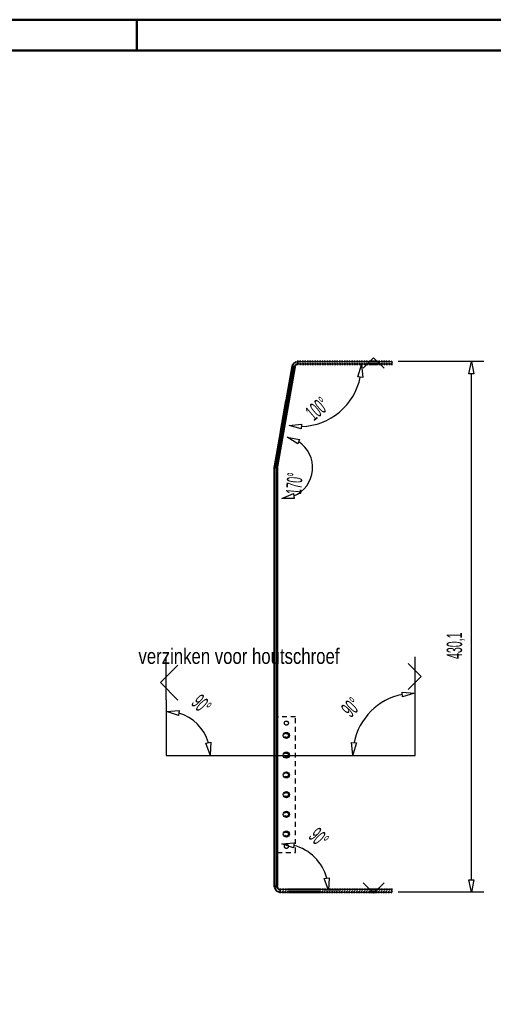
# Model space of a CAD drawing. Extents: x -2319 to -279, y 115 to 1540.
# Tile 4 of 5: x -1299 to -915, y 742 to 1540. Entities that reach past the tile are written whole.
import ezdxf
from ezdxf.enums import TextEntityAlignment as Align

# ---------------------------------------------------------------- set-up
doc = ezdxf.new("R2010")
doc.units = 0
doc.header["$MEASUREMENT"] = 0
doc.linetypes.add('DOT', pattern=[2, 0.5, -1.5])
doc.linetypes.add('HIDDEN', pattern=[7, 4, -3])
doc.layers.get('0').update_dxf_attribs({"linetype": 'CONTINUOUS'})
for name, color, linetype in [('DIM49', 4, 'CONTINUOUS'), ('LE_GREEN', 3, 'CONTINUOUS'), ('LE_HIDDEN', 7, 'CONTINUOUS'), ('TXT_ALL', 7, 'CONTINUOUS'), ('TXT_DIM49', 2, 'CONTINUOUS')]:
    doc.layers.add(name, color=color, linetype=linetype)
doc.layers.add('LE_ALL', color=7, linetype='CONTINUOUS', lineweight=50)

# ---------------------------------------------------------------- blocks, each defined once
blk = doc.blocks.new('_D1', base_point=(-1071.91, 1260.08))
at = {"layer": 'DIM49', "color": 1}
for p, q in [((-1024.89, 1250.33), (-1021.91, 1260.08)), ((-1021.91, 1260.08), (-1020.91, 1249.93)), ((-1020.91, 1249.93), (-1024.89, 1250.33)), ((-1080.59, 1210.84), (-1070.47, 1212.09)), ((-1070.77, 1208.1), (-1080.59, 1210.84)), ((-1070.47, 1212.09), (-1070.77, 1208.1))]:
    blk.add_line(p, q, dxfattribs=at)
blk.add_arc((-1071.91, 1260.08), 50, -88.52223, -11.47777, dxfattribs=at)
at = {"layer": 'TXT_DIM49', "width": 0.508}
blk.add_text('100°', height=12.5, rotation=39.99427, dxfattribs=at).set_placement((-1053.81, 1219.79), align=Align.CENTER)
blk = doc.blocks.new('_D2', base_point=(-1086.59, 1176.82))
at = {"layer": 'DIM49', "color": 1}
for p, q in [((-1082.25, 1201.44), (-1072.2, 1199.67)), ((-1073.66, 1195.94), (-1082.25, 1201.44)), ((-1072.2, 1199.67), (-1073.66, 1195.94)), ((-1086.59, 1151.82), (-1077.17, 1155.74)), ((-1076.39, 1151.82), (-1086.59, 1151.82)), ((-1077.17, 1155.74), (-1076.39, 1151.82))]:
    blk.add_line(p, q, dxfattribs=at)
blk.add_arc((-1086.59, 1176.82), 25.04, -66.94439, 56.94439, dxfattribs=at)
at = {"layer": 'TXT_DIM49', "width": 0.508}
blk.add_text('170°', height=12.5, rotation=84.99427, dxfattribs=at).set_placement((-1070.2, 1163.31), align=Align.CENTER)
blk = doc.blocks.new('_D3', base_point=(-978.95, 943.8))
at = {"layer": 'DIM49', "color": 1}
for p, q in [((-988.7, 990.82), (-989.09, 994.8)), ((-989.09, 994.8), (-978.95, 993.8)), ((-978.95, 993.8), (-988.7, 990.82)), ((-1028.95, 943.8), (-1029.94, 953.95)), ((-1029.94, 953.95), (-1025.96, 953.56)), ((-1025.96, 953.56), (-1028.95, 943.8))]:
    blk.add_line(p, q, dxfattribs=at)
blk.add_arc((-978.95, 943.8), 50, 101.47777, 168.52223, dxfattribs=at)
at = {"layer": 'TXT_DIM49', "width": 0.518}
blk.add_text('90°', height=12.5, rotation=44.99427, dxfattribs=at).set_placement((-1025.99, 978.07), align=Align.CENTER)
blk = doc.blocks.new('_D4', base_point=(-1179.95, 943.8))
at = {"layer": 'DIM49', "color": 1}
for p, q in [((-1179.95, 979.12), (-1169.76, 979.7)), ((-1170.32, 975.73), (-1179.95, 979.12)), ((-1169.76, 979.7), (-1170.32, 975.73)), ((-1148.01, 953.42), (-1144.05, 953.99)), ((-1144.63, 943.8), (-1148.01, 953.42)), ((-1144.05, 953.99), (-1144.63, 943.8))]:
    blk.add_line(p, q, dxfattribs=at)
blk.add_arc((-1179.95, 943.8), 35.33, 16.27644, 73.72356, dxfattribs=at)
at = {"layer": 'TXT_DIM49', "width": 0.518}
blk.add_text('90°', height=12.5, rotation=314.99427, dxfattribs=at).set_placement((-1156.06, 980.47), align=Align.CENTER)
blk = doc.blocks.new('_D5', base_point=(-1086.59, 833.99))
at = {"layer": 'DIM49', "color": 1}
for p, q in [((-1086.59, 871.77), (-1076.41, 872.44)), ((-1076.94, 868.48), (-1086.59, 871.77)), ((-1076.41, 872.44), (-1076.94, 868.48)), ((-1052.1, 843.64), (-1048.14, 844.17)), ((-1048.81, 833.99), (-1052.1, 843.64)), ((-1048.14, 844.17), (-1048.81, 833.99)), ((-1038.81, 833.99), (-1052.09, 833.99))]:
    blk.add_line(p, q, dxfattribs=at)
blk.add_arc((-1086.59, 833.99), 37.79, 15.20905, 74.79095, dxfattribs=at)
at = {"layer": 'TXT_DIM49', "width": 0.518}
blk.add_text('90°', height=12.5, rotation=314.99427, dxfattribs=at).set_placement((-1060.96, 872.4), align=Align.CENTER)
blk = doc.blocks.new('_D17', base_point=(-997.33, 832.59))
at = {"layer": 'DIM49', "color": 1}
for p, q in [((-922.87, 1262.68), (-992.33, 1262.68)), ((-934.87, 1252.68), (-932.87, 1262.68)), ((-932.87, 1262.68), (-930.87, 1252.68)), ((-930.87, 1252.68), (-934.87, 1252.68)), ((-932.87, 842.59), (-932.87, 1252.68)), ((-932.87, 832.59), (-934.87, 842.59)), ((-934.87, 842.59), (-930.87, 842.59)), ((-930.87, 842.59), (-932.87, 832.59)), ((-922.87, 832.59), (-992.33, 832.59))]:
    blk.add_line(p, q, dxfattribs=at)
at = {"layer": 'TXT_DIM49', "width": 0.512}
blk.add_text('430,1', height=12.5, rotation=90, dxfattribs=at).set_placement((-940.37, 1032.31), align=Align.CENTER)

msp = doc.modelspace()

# ---------------------------------------------------------------- linework, layer by layer
for p, q in [((-1012.13, 1265.79), (-1020.62, 1257.3)), ((-1012.13, 1265.79), (-1003.65, 1257.3)), ((-1180.4, 988.37), (-1180.4, 1023.37))]:
    msp.add_line(p, q)
for points in [[(-1077.98, 1258.96, -0.087489), (-1077.45, 1260.43, -0.087489), (-1076.44, 1261.63, -0.087489), (-1075.09, 1262.41, -0.087489), (-1073.55, 1262.68), (-1073.55, 1260.68, 0.087489), (-1074.41, 1260.53, 0.087489), (-1075.16, 1260.1, 0.087489), (-1075.72, 1259.43, 0.087489), (-1076.01, 1258.62), (-1077.98, 1258.96)], [(-1092.33, 1177.2, -0.010909), (-1092.33, 1177.4, -0.010909), (-1092.31, 1177.59, -0.010909), (-1092.29, 1177.79, -0.010909), (-1092.26, 1177.98)], [(-1090.29, 1177.63, 0.010909), (-1090.31, 1177.53, 0.010909), (-1090.32, 1177.42, 0.010909), (-1090.33, 1177.31, 0.010909), (-1090.33, 1177.2), (-1092.33, 1177.2)], [(-1092.33, 837.09, 0.098491), (-1091.99, 835.37, 0.098491), (-1091.01, 833.91, 0.098491), (-1089.55, 832.94, 0.098491), (-1087.83, 832.59)], [(-1087.83, 834.59, -0.098491), (-1088.79, 834.78, -0.098491), (-1089.6, 835.33, -0.098491), (-1090.14, 836.14, -0.098491), (-1090.33, 837.09), (-1092.33, 837.09)]]:
    msp.add_lwpolyline(points, format="xyb")
for points in [[(-1073.55, 1262.68), (-997.33, 1262.68), (-997.33, 1260.68), (-1073.55, 1260.68)], [(-1180.4, 988.37), (-1180.4, 943.37), (-978.4, 943.37), (-978.4, 1023.37)], [(-1170.75, 1016.57), (-1184.89, 1002.43), (-1170.75, 988.28)], [(-984.23, 1018.03), (-973.62, 1007.43), (-984.23, 996.82)], [(-1020.55, 840.18), (-1012.07, 831.7), (-1003.58, 840.18)], [(-1087.83, 832.59), (-997.33, 832.59), (-997.33, 834.59), (-1087.83, 834.59), (-1087.83, 832.59)]]:
    msp.add_lwpolyline(points)
at = {"layer": 'LE_ALL', "color": 1}
msp.add_line((-1204.02, 1514.97), (-1204.02, 1539.97), dxfattribs=at)
at = {"layer": 'LE_ALL', "color": 1, "linetype": 'DOT'}
for p, q in [((-1073.55, 1260.68), (-1073.55, 1262.68)), ((-1014.83, 1262.68), (-1014.83, 1260.68)), ((-1009.83, 1260.68), (-1009.83, 1262.68)), ((-1009.83, 1260.68), (-1009.83, 1262.68)), ((-1009.83, 1260.68), (-1009.83, 1262.68)), ((-1009.83, 1260.68), (-1009.83, 1262.68)), ((-1009.83, 1260.68), (-1009.83, 1262.68)), ((-1092.26, 1177.98), (-1077.98, 1258.96)), ((-1009.83, 1260.68), (-1014.83, 1260.68)), ((-1009.83, 1260.68), (-1014.83, 1260.68)), ((-1009.83, 1260.68), (-1014.83, 1260.68)), ((-1009.83, 1260.68), (-1014.83, 1260.68)), ((-1082.95, 1230.78), (-1080.98, 1230.44)), ((-1082.95, 1230.78), (-1080.98, 1230.44)), ((-1082.95, 1230.78), (-1080.98, 1230.44)), ((-1082.95, 1230.78), (-1080.98, 1230.44)), ((-1082.95, 1230.78), (-1080.98, 1230.44)), ((-1082.95, 1230.78), (-1080.98, 1230.44)), ((-1082.95, 1230.78), (-1080.98, 1230.44)), ((-1082.95, 1230.78), (-1080.98, 1230.44)), ((-1082.95, 1230.78), (-1080.98, 1230.44)), ((-1082.95, 1230.78), (-1080.98, 1230.44)), ((-1082.95, 1230.78), (-1080.98, 1230.44)), ((-1082.95, 1230.78), (-1080.98, 1230.44)), ((-1082.95, 1230.78), (-1080.98, 1230.44)), ((-1082.95, 1230.78), (-1080.98, 1230.44)), ((-1082.95, 1230.78), (-1080.98, 1230.44)), ((-1082.95, 1230.78), (-1080.98, 1230.44)), ((-1082.95, 1230.78), (-1080.98, 1230.44)), ((-1082.95, 1230.78), (-1080.98, 1230.44)), ((-1082.95, 1230.78), (-1080.98, 1230.44)), ((-1082.95, 1230.78), (-1080.98, 1230.44)), ((-1082.95, 1230.78), (-1080.98, 1230.44)), ((-1082.95, 1230.78), (-1080.98, 1230.44)), ((-1082.95, 1230.78), (-1080.98, 1230.44)), ((-1082.95, 1230.78), (-1080.98, 1230.44)), ((-1082.95, 1230.78), (-1080.98, 1230.44)), ((-1082.95, 1230.78), (-1080.98, 1230.44)), ((-1082.95, 1230.78), (-1080.98, 1230.44)), ((-1082.95, 1230.78), (-1080.98, 1230.44)), ((-1082.95, 1230.78), (-1080.98, 1230.44)), ((-1082.95, 1230.78), (-1080.98, 1230.44)), ((-1082.95, 1230.78), (-1080.98, 1230.44)), ((-1082.95, 1230.78), (-1080.98, 1230.44)), ((-1082.95, 1230.78), (-1080.98, 1230.44)), ((-1082.95, 1230.78), (-1080.98, 1230.44)), ((-1082.95, 1230.78), (-1080.98, 1230.44)), ((-1082.95, 1230.78), (-1080.98, 1230.44)), ((-1082.95, 1230.78), (-1080.98, 1230.44)), ((-1082.95, 1230.78), (-1080.98, 1230.44)), ((-1082.95, 1230.78), (-1080.98, 1230.44)), ((-1082.95, 1230.78), (-1080.98, 1230.44)), ((-1082.95, 1230.78), (-1080.98, 1230.44)), ((-1082.95, 1230.78), (-1080.98, 1230.44)), ((-1082.95, 1230.78), (-1080.98, 1230.44)), ((-1082.95, 1230.78), (-1080.98, 1230.44)), ((-1082.95, 1230.78), (-1080.98, 1230.44)), ((-1082.95, 1230.78), (-1080.98, 1230.44)), ((-1082.95, 1230.78), (-1080.98, 1230.44)), ((-1082.95, 1230.78), (-1080.98, 1230.44)), ((-1082.95, 1230.78), (-1080.98, 1230.44)), ((-1082.95, 1230.78), (-1080.98, 1230.44)), ((-1082.95, 1230.78), (-1080.98, 1230.44)), ((-1082.95, 1230.78), (-1080.98, 1230.44)), ((-1082.95, 1230.78), (-1080.98, 1230.44)), ((-1082.95, 1230.78), (-1080.98, 1230.44)), ((-1082.95, 1230.78), (-1080.98, 1230.44)), ((-1082.95, 1230.78), (-1080.98, 1230.44)), ((-1082.95, 1230.78), (-1080.98, 1230.44)), ((-1082.95, 1230.78), (-1080.98, 1230.44)), ((-1082.95, 1230.78), (-1080.98, 1230.44)), ((-1082.95, 1230.78), (-1080.98, 1230.44)), ((-1082.95, 1230.78), (-1080.98, 1230.44)), ((-1082.95, 1230.78), (-1080.98, 1230.44)), ((-1082.95, 1230.78), (-1080.98, 1230.44)), ((-1082.95, 1230.78), (-1080.98, 1230.44)), ((-1082.95, 1230.78), (-1080.98, 1230.44)), ((-1082.95, 1230.78), (-1080.98, 1230.44)), ((-1082.95, 1230.78), (-1080.98, 1230.44)), ((-1082.95, 1230.78), (-1080.98, 1230.44)), ((-1082.95, 1230.78), (-1080.98, 1230.44)), ((-1082.95, 1230.78), (-1080.98, 1230.44)), ((-1082.95, 1230.78), (-1080.98, 1230.44)), ((-1082.95, 1230.78), (-1080.98, 1230.44)), ((-1082.95, 1230.78), (-1080.98, 1230.44)), ((-1082.95, 1230.78), (-1080.98, 1230.44)), ((-1082.95, 1230.78), (-1080.98, 1230.44)), ((-1082.95, 1230.78), (-1080.98, 1230.44)), ((-1082.95, 1230.78), (-1080.98, 1230.44)), ((-1082.95, 1230.78), (-1080.98, 1230.44)), ((-1082.95, 1230.78), (-1080.98, 1230.44)), ((-1082.95, 1230.78), (-1080.98, 1230.44)), ((-1082.95, 1230.78), (-1080.98, 1230.44)), ((-1082.95, 1230.78), (-1080.98, 1230.44)), ((-1082.95, 1230.78), (-1080.98, 1230.44)), ((-1082.95, 1230.78), (-1080.98, 1230.44)), ((-1082.95, 1230.78), (-1080.98, 1230.44)), ((-1082.95, 1230.78), (-1080.98, 1230.44)), ((-1082.95, 1230.78), (-1080.98, 1230.44)), ((-1082.95, 1230.78), (-1080.98, 1230.44)), ((-1082.95, 1230.78), (-1080.98, 1230.44)), ((-1082.95, 1230.78), (-1080.98, 1230.44)), ((-1082.95, 1230.78), (-1080.98, 1230.44)), ((-1082.95, 1230.78), (-1080.98, 1230.44)), ((-1082.95, 1230.78), (-1080.98, 1230.44)), ((-1087.29, 1206.16), (-1085.32, 1205.82)), ((-1087.29, 1206.16), (-1085.32, 1205.82)), ((-1087.29, 1206.16), (-1085.32, 1205.82)), ((-1087.29, 1206.16), (-1085.32, 1205.82)), ((-1087.29, 1206.16), (-1085.32, 1205.82)), ((-1087.29, 1206.16), (-1085.32, 1205.82)), ((-1087.29, 1206.16), (-1085.32, 1205.82)), ((-1087.29, 1206.16), (-1085.32, 1205.82)), ((-1087.29, 1206.16), (-1085.32, 1205.82)), ((-1087.29, 1206.16), (-1085.32, 1205.82)), ((-1087.29, 1206.16), (-1085.32, 1205.82)), ((-1087.29, 1206.16), (-1085.32, 1205.82)), ((-1087.29, 1206.16), (-1085.32, 1205.82)), ((-1087.29, 1206.16), (-1085.32, 1205.82)), ((-1087.29, 1206.16), (-1085.32, 1205.82)), ((-1087.29, 1206.16), (-1085.32, 1205.82)), ((-1087.29, 1206.16), (-1085.32, 1205.82)), ((-1087.29, 1206.16), (-1085.32, 1205.82)), ((-1087.29, 1206.16), (-1085.32, 1205.82)), ((-1087.29, 1206.16), (-1085.32, 1205.82)), ((-1087.29, 1206.16), (-1085.32, 1205.82)), ((-1087.29, 1206.16), (-1085.32, 1205.82)), ((-1087.29, 1206.16), (-1085.32, 1205.82)), ((-1087.29, 1206.16), (-1085.32, 1205.82)), ((-1087.29, 1206.16), (-1085.32, 1205.82)), ((-1087.29, 1206.16), (-1085.32, 1205.82)), ((-1087.29, 1206.16), (-1085.32, 1205.82)), ((-1087.29, 1206.16), (-1085.32, 1205.82)), ((-1087.29, 1206.16), (-1085.32, 1205.82)), ((-1087.29, 1206.16), (-1085.32, 1205.82)), ((-1087.29, 1206.16), (-1085.32, 1205.82)), ((-1087.29, 1206.16), (-1085.32, 1205.82)), ((-1087.29, 1206.16), (-1085.32, 1205.82)), ((-1087.29, 1206.16), (-1085.32, 1205.82)), ((-1087.29, 1206.16), (-1085.32, 1205.82)), ((-1087.29, 1206.16), (-1085.32, 1205.82)), ((-1087.29, 1206.16), (-1085.32, 1205.82)), ((-1087.29, 1206.16), (-1085.32, 1205.82)), ((-1087.29, 1206.16), (-1085.32, 1205.82)), ((-1087.29, 1206.16), (-1085.32, 1205.82)), ((-1087.29, 1206.16), (-1085.32, 1205.82)), ((-1087.29, 1206.16), (-1085.32, 1205.82)), ((-1087.29, 1206.16), (-1085.32, 1205.82)), ((-1087.29, 1206.16), (-1085.32, 1205.82)), ((-1087.29, 1206.16), (-1085.32, 1205.82)), ((-1087.29, 1206.16), (-1085.32, 1205.82)), ((-1087.29, 1206.16), (-1085.32, 1205.82)), ((-1087.29, 1206.16), (-1085.32, 1205.82)), ((-1087.29, 1206.16), (-1085.32, 1205.82)), ((-1087.29, 1206.16), (-1085.32, 1205.82)), ((-1087.29, 1206.16), (-1085.32, 1205.82)), ((-1087.29, 1206.16), (-1085.32, 1205.82)), ((-1087.29, 1206.16), (-1085.32, 1205.82)), ((-1087.29, 1206.16), (-1085.32, 1205.82)), ((-1087.29, 1206.16), (-1085.32, 1205.82)), ((-1087.29, 1206.16), (-1085.32, 1205.82)), ((-1087.29, 1206.16), (-1085.32, 1205.82)), ((-1087.29, 1206.16), (-1085.32, 1205.82)), ((-1087.29, 1206.16), (-1085.32, 1205.82)), ((-1087.29, 1206.16), (-1085.32, 1205.82)), ((-1087.29, 1206.16), (-1085.32, 1205.82)), ((-1087.29, 1206.16), (-1085.32, 1205.82)), ((-1087.29, 1206.16), (-1085.32, 1205.82)), ((-1087.29, 1206.16), (-1085.32, 1205.82)), ((-1087.29, 1206.16), (-1085.32, 1205.82)), ((-1087.29, 1206.16), (-1085.32, 1205.82)), ((-1087.29, 1206.16), (-1085.32, 1205.82)), ((-1087.29, 1206.16), (-1085.32, 1205.82)), ((-1087.29, 1206.16), (-1085.32, 1205.82)), ((-1087.29, 1206.16), (-1085.32, 1205.82)), ((-1087.29, 1206.16), (-1085.32, 1205.82)), ((-1087.29, 1206.16), (-1085.32, 1205.82)), ((-1087.29, 1206.16), (-1085.32, 1205.82)), ((-1087.29, 1206.16), (-1085.32, 1205.82)), ((-1087.29, 1206.16), (-1085.32, 1205.82)), ((-1087.29, 1206.16), (-1085.32, 1205.82)), ((-1087.29, 1206.16), (-1085.32, 1205.82)), ((-1087.29, 1206.16), (-1085.32, 1205.82)), ((-1087.29, 1206.16), (-1085.32, 1205.82)), ((-1087.29, 1206.16), (-1085.32, 1205.82)), ((-1087.29, 1206.16), (-1085.32, 1205.82)), ((-1087.29, 1206.16), (-1085.32, 1205.82)), ((-1087.29, 1206.16), (-1085.32, 1205.82)), ((-1087.29, 1206.16), (-1085.32, 1205.82)), ((-1087.29, 1206.16), (-1085.32, 1205.82)), ((-1087.29, 1206.16), (-1085.32, 1205.82)), ((-1087.29, 1206.16), (-1085.32, 1205.82)), ((-1087.29, 1206.16), (-1085.32, 1205.82)), ((-1087.29, 1206.16), (-1085.32, 1205.82)), ((-1087.29, 1206.16), (-1085.32, 1205.82)), ((-1087.29, 1206.16), (-1085.32, 1205.82)), ((-1087.29, 1206.16), (-1085.32, 1205.82)), ((-1087.29, 1206.16), (-1085.32, 1205.82)), ((-1090.33, 1177.2), (-1092.33, 1177.2)), ((-1092.33, 837.09), (-1092.33, 1177.2)), ((-1090.33, 1177.2), (-1090.33, 837.09)), ((-1092.33, 837.09), (-1090.33, 837.09)), ((-1080.83, 832.59), (-1080.83, 834.59)), ((-1080.83, 834.59), (-1055.83, 834.59)), ((-1080.83, 832.59), (-1080.83, 834.59)), ((-1080.83, 832.59), (-1080.83, 834.59)), ((-1080.83, 832.59), (-1080.83, 834.59)), ((-1080.83, 832.59), (-1080.83, 834.59)), ((-1055.83, 832.59), (-1055.83, 834.59)), ((-1055.83, 832.59), (-1055.83, 834.59)), ((-1055.83, 832.59), (-1055.83, 834.59)), ((-1055.83, 832.59), (-1055.83, 834.59)), ((-1055.83, 832.59), (-1055.83, 834.59)), ((-1055.83, 832.59), (-1055.83, 834.59)), ((-1014.83, 834.59), (-1014.83, 832.59)), ((-1014.83, 834.59), (-1014.83, 832.59)), ((-1014.83, 834.59), (-1014.83, 832.59)), ((-1014.83, 834.59), (-1014.83, 832.59)), ((-1009.83, 832.59), (-1009.83, 834.59)), ((-1009.83, 832.59), (-1009.83, 834.59)), ((-1009.83, 832.59), (-1009.83, 834.59)), ((-1009.83, 832.59), (-1009.83, 834.59))]:
    msp.add_line(p, q, dxfattribs=at)
at = {"layer": 'LE_ALL'}
for p, q in [((-1009.83, 1262.68), (-1014.83, 1262.68)), ((-1009.83, 1262.68), (-1014.83, 1262.68)), ((-1009.83, 1262.68), (-1014.83, 1262.68)), ((-1009.83, 1262.68), (-1014.83, 1262.68)), ((-1009.83, 1262.68), (-1014.83, 1262.68)), ((-1014.83, 1260.68), (-1009.83, 1260.68)), ((-1085.32, 1205.82), (-1080.98, 1230.44)), ((-1085.32, 1205.82), (-1080.98, 1230.44)), ((-1085.32, 1205.82), (-1080.98, 1230.44)), ((-1085.32, 1205.82), (-1080.98, 1230.44)), ((-1085.32, 1205.82), (-1080.98, 1230.44)), ((-1085.32, 1205.82), (-1080.98, 1230.44)), ((-1085.32, 1205.82), (-1080.98, 1230.44)), ((-1085.32, 1205.82), (-1080.98, 1230.44)), ((-1085.32, 1205.82), (-1080.98, 1230.44)), ((-1085.32, 1205.82), (-1080.98, 1230.44)), ((-1085.32, 1205.82), (-1080.98, 1230.44)), ((-1085.32, 1205.82), (-1080.98, 1230.44)), ((-1085.32, 1205.82), (-1080.98, 1230.44)), ((-1085.32, 1205.82), (-1080.98, 1230.44)), ((-1085.32, 1205.82), (-1080.98, 1230.44)), ((-1085.32, 1205.82), (-1080.98, 1230.44)), ((-1085.32, 1205.82), (-1080.98, 1230.44)), ((-1085.32, 1205.82), (-1080.98, 1230.44)), ((-1085.32, 1205.82), (-1080.98, 1230.44)), ((-1085.32, 1205.82), (-1080.98, 1230.44)), ((-1085.32, 1205.82), (-1080.98, 1230.44)), ((-1085.32, 1205.82), (-1080.98, 1230.44)), ((-1085.32, 1205.82), (-1080.98, 1230.44)), ((-1085.32, 1205.82), (-1080.98, 1230.44)), ((-1085.32, 1205.82), (-1080.98, 1230.44)), ((-1085.32, 1205.82), (-1080.98, 1230.44)), ((-1085.32, 1205.82), (-1080.98, 1230.44)), ((-1085.32, 1205.82), (-1080.98, 1230.44)), ((-1085.32, 1205.82), (-1080.98, 1230.44)), ((-1085.32, 1205.82), (-1080.98, 1230.44)), ((-1085.32, 1205.82), (-1080.98, 1230.44)), ((-1085.32, 1205.82), (-1080.98, 1230.44)), ((-1085.32, 1205.82), (-1080.98, 1230.44)), ((-1085.32, 1205.82), (-1080.98, 1230.44)), ((-1085.32, 1205.82), (-1080.98, 1230.44)), ((-1085.32, 1205.82), (-1080.98, 1230.44)), ((-1085.32, 1205.82), (-1080.98, 1230.44)), ((-1085.32, 1205.82), (-1080.98, 1230.44)), ((-1085.32, 1205.82), (-1080.98, 1230.44)), ((-1085.32, 1205.82), (-1080.98, 1230.44)), ((-1085.32, 1205.82), (-1080.98, 1230.44)), ((-1085.32, 1205.82), (-1080.98, 1230.44)), ((-1085.32, 1205.82), (-1080.98, 1230.44)), ((-1085.32, 1205.82), (-1080.98, 1230.44)), ((-1085.32, 1205.82), (-1080.98, 1230.44)), ((-1085.32, 1205.82), (-1080.98, 1230.44)), ((-1085.32, 1205.82), (-1080.98, 1230.44)), ((-1085.32, 1205.82), (-1080.98, 1230.44)), ((-1085.32, 1205.82), (-1080.98, 1230.44)), ((-1085.32, 1205.82), (-1080.98, 1230.44)), ((-1085.32, 1205.82), (-1080.98, 1230.44)), ((-1085.32, 1205.82), (-1080.98, 1230.44)), ((-1085.32, 1205.82), (-1080.98, 1230.44)), ((-1085.32, 1205.82), (-1080.98, 1230.44)), ((-1085.32, 1205.82), (-1080.98, 1230.44)), ((-1085.32, 1205.82), (-1080.98, 1230.44)), ((-1085.32, 1205.82), (-1080.98, 1230.44)), ((-1085.32, 1205.82), (-1080.98, 1230.44)), ((-1085.32, 1205.82), (-1080.98, 1230.44)), ((-1085.32, 1205.82), (-1080.98, 1230.44)), ((-1085.32, 1205.82), (-1080.98, 1230.44)), ((-1085.32, 1205.82), (-1080.98, 1230.44)), ((-1085.32, 1205.82), (-1080.98, 1230.44)), ((-1085.32, 1205.82), (-1080.98, 1230.44)), ((-1085.32, 1205.82), (-1080.98, 1230.44)), ((-1085.32, 1205.82), (-1080.98, 1230.44)), ((-1085.32, 1205.82), (-1080.98, 1230.44)), ((-1085.32, 1205.82), (-1080.98, 1230.44)), ((-1085.32, 1205.82), (-1080.98, 1230.44)), ((-1085.32, 1205.82), (-1080.98, 1230.44)), ((-1085.32, 1205.82), (-1080.98, 1230.44)), ((-1085.32, 1205.82), (-1080.98, 1230.44)), ((-1085.32, 1205.82), (-1080.98, 1230.44)), ((-1085.32, 1205.82), (-1080.98, 1230.44)), ((-1085.32, 1205.82), (-1080.98, 1230.44)), ((-1085.32, 1205.82), (-1080.98, 1230.44)), ((-1085.32, 1205.82), (-1080.98, 1230.44)), ((-1085.32, 1205.82), (-1080.98, 1230.44)), ((-1085.32, 1205.82), (-1080.98, 1230.44)), ((-1085.32, 1205.82), (-1080.98, 1230.44)), ((-1085.32, 1205.82), (-1080.98, 1230.44)), ((-1085.32, 1205.82), (-1080.98, 1230.44)), ((-1085.32, 1205.82), (-1080.98, 1230.44)), ((-1085.32, 1205.82), (-1080.98, 1230.44)), ((-1085.32, 1205.82), (-1080.98, 1230.44)), ((-1085.32, 1205.82), (-1080.98, 1230.44)), ((-1085.32, 1205.82), (-1080.98, 1230.44)), ((-1085.32, 1205.82), (-1080.98, 1230.44)), ((-1085.32, 1205.82), (-1080.98, 1230.44)), ((-1085.32, 1205.82), (-1080.98, 1230.44)), ((-1085.32, 1205.82), (-1080.98, 1230.44)), ((-1085.32, 1205.82), (-1080.98, 1230.44)), ((-1085.32, 1205.82), (-1080.98, 1230.44)), ((-1092.33, 1177.2), (-1092.33, 837.09)), ((-1090.33, 837.09), (-1090.33, 1177.2)), ((-1092.33, 837.09), (-1090.33, 837.09)), ((-1055.83, 834.59), (-1080.83, 834.59)), ((-1055.83, 834.59), (-1080.83, 834.59)), ((-1009.83, 834.59), (-1014.83, 834.59)), ((-1009.83, 834.59), (-1014.83, 834.59)), ((-1009.83, 834.59), (-1014.83, 834.59)), ((-1009.83, 834.59), (-1014.83, 834.59))]:
    msp.add_line(p, q, dxfattribs=at)
at = {"layer": 'LE_ALL', "color": 10}
for points in [[(-2319.02, 114.97), (-279.02, 114.97), (-279.02, 1539.97), (-2319.02, 1539.97), (-2319.02, 114.97)], [(-2294.02, 139.97), (-304.02, 139.97), (-304.02, 1514.97), (-2294.02, 1514.97), (-2294.02, 139.97)]]:
    msp.add_lwpolyline(points, dxfattribs=at)
at = {"layer": 'LE_ALL', "color": 1, "linetype": 'DOT'}
for points in [[(-1077.98, 1258.96, -0.087489), (-1077.45, 1260.43, -0.087489), (-1076.44, 1261.63, -0.087489), (-1075.09, 1262.41, -0.087489), (-1073.55, 1262.68), (-1073.55, 1260.68, 0.087489), (-1074.41, 1260.53, 0.087489), (-1075.16, 1260.1, 0.087489), (-1075.72, 1259.43, 0.087489), (-1076.01, 1258.62), (-1077.98, 1258.96)], [(-1092.33, 1177.2, -0.010909), (-1092.33, 1177.4, -0.010909), (-1092.31, 1177.59, -0.010909), (-1092.29, 1177.79, -0.010909), (-1092.26, 1177.98), (-1090.29, 1177.63, 0.010909), (-1090.31, 1177.53, 0.010909), (-1090.32, 1177.42, 0.010909), (-1090.33, 1177.31, 0.010909), (-1090.33, 1177.2), (-1092.33, 1177.2)], [(-1092.33, 837.09, 0.098491), (-1091.99, 835.37, 0.098491), (-1091.01, 833.91, 0.098491), (-1089.55, 832.94, 0.098491), (-1087.83, 832.59), (-1087.83, 834.59, -0.098491), (-1088.79, 834.78, -0.098491), (-1089.6, 835.33, -0.098491), (-1090.14, 836.14, -0.098491), (-1090.33, 837.09), (-1092.33, 837.09)]]:
    msp.add_lwpolyline(points, format="xyb", dxfattribs=at)
for points in [[(-1073.55, 1262.68), (-997.33, 1262.68), (-997.33, 1260.68), (-1073.55, 1260.68), (-1073.55, 1262.68)], [(-1014.83, 1262.68), (-1009.83, 1262.68)], [(-1014.83, 1262.68), (-1014.83, 1260.68)], [(-1014.83, 1262.68), (-1009.83, 1262.68)], [(-1014.83, 1262.68), (-1014.83, 1260.68)], [(-1014.83, 1262.68), (-1009.83, 1262.68)], [(-1014.83, 1262.68), (-1014.83, 1260.68)], [(-1014.83, 1262.68), (-1009.83, 1262.68)], [(-1014.83, 1262.68), (-1014.83, 1260.68)], [(-1014.83, 1262.68), (-1009.83, 1262.68)], [(-1076.01, 1258.62), (-1090.29, 1177.63), (-1092.26, 1177.98)], [(-1076.01, 1258.62), (-1077.98, 1258.96)], [(-1009.83, 1260.68), (-1014.83, 1260.68)], [(-1087.29, 1206.16), (-1082.95, 1230.78), (-1080.98, 1230.44), (-1085.32, 1205.82)], [(-1087.29, 1206.16), (-1082.95, 1230.78), (-1080.98, 1230.44), (-1085.32, 1205.82)], [(-1087.29, 1206.16), (-1082.95, 1230.78), (-1080.98, 1230.44), (-1085.32, 1205.82)], [(-1087.29, 1206.16), (-1082.95, 1230.78), (-1080.98, 1230.44), (-1085.32, 1205.82)], [(-1087.29, 1206.16), (-1082.95, 1230.78), (-1080.98, 1230.44), (-1085.32, 1205.82)], [(-1087.29, 1206.16), (-1082.95, 1230.78), (-1080.98, 1230.44), (-1085.32, 1205.82)], [(-1087.29, 1206.16), (-1082.95, 1230.78), (-1080.98, 1230.44), (-1085.32, 1205.82)], [(-1087.29, 1206.16), (-1082.95, 1230.78), (-1080.98, 1230.44), (-1085.32, 1205.82)], [(-1087.29, 1206.16), (-1082.95, 1230.78), (-1080.98, 1230.44), (-1085.32, 1205.82)], [(-1087.29, 1206.16), (-1082.95, 1230.78), (-1080.98, 1230.44), (-1085.32, 1205.82)], [(-1087.29, 1206.16), (-1082.95, 1230.78), (-1080.98, 1230.44), (-1085.32, 1205.82)], [(-1087.29, 1206.16), (-1082.95, 1230.78), (-1080.98, 1230.44), (-1085.32, 1205.82)], [(-1087.29, 1206.16), (-1082.95, 1230.78), (-1080.98, 1230.44), (-1085.32, 1205.82)], [(-1087.29, 1206.16), (-1082.95, 1230.78), (-1080.98, 1230.44), (-1085.32, 1205.82)], [(-1087.29, 1206.16), (-1082.95, 1230.78), (-1080.98, 1230.44), (-1085.32, 1205.82)], [(-1087.29, 1206.16), (-1082.95, 1230.78), (-1080.98, 1230.44), (-1085.32, 1205.82)], [(-1087.29, 1206.16), (-1082.95, 1230.78), (-1080.98, 1230.44), (-1085.32, 1205.82)], [(-1087.29, 1206.16), (-1082.95, 1230.78), (-1080.98, 1230.44), (-1085.32, 1205.82)], [(-1087.29, 1206.16), (-1082.95, 1230.78), (-1080.98, 1230.44), (-1085.32, 1205.82)], [(-1087.29, 1206.16), (-1082.95, 1230.78), (-1080.98, 1230.44), (-1085.32, 1205.82)], [(-1087.29, 1206.16), (-1082.95, 1230.78), (-1080.98, 1230.44), (-1085.32, 1205.82)], [(-1087.29, 1206.16), (-1082.95, 1230.78), (-1080.98, 1230.44), (-1085.32, 1205.82)], [(-1087.29, 1206.16), (-1082.95, 1230.78), (-1080.98, 1230.44), (-1085.32, 1205.82)], [(-1087.29, 1206.16), (-1082.95, 1230.78), (-1080.98, 1230.44), (-1085.32, 1205.82)], [(-1087.29, 1206.16), (-1082.95, 1230.78), (-1080.98, 1230.44), (-1085.32, 1205.82)], [(-1087.29, 1206.16), (-1082.95, 1230.78), (-1080.98, 1230.44), (-1085.32, 1205.82)], [(-1087.29, 1206.16), (-1082.95, 1230.78), (-1080.98, 1230.44), (-1085.32, 1205.82)], [(-1087.29, 1206.16), (-1082.95, 1230.78), (-1080.98, 1230.44), (-1085.32, 1205.82)], [(-1087.29, 1206.16), (-1082.95, 1230.78), (-1080.98, 1230.44), (-1085.32, 1205.82)], [(-1087.29, 1206.16), (-1082.95, 1230.78), (-1080.98, 1230.44), (-1085.32, 1205.82)], [(-1087.29, 1206.16), (-1082.95, 1230.78), (-1080.98, 1230.44), (-1085.32, 1205.82)], [(-1087.29, 1206.16), (-1082.95, 1230.78), (-1080.98, 1230.44), (-1085.32, 1205.82)], [(-1087.29, 1206.16), (-1082.95, 1230.78), (-1080.98, 1230.44), (-1085.32, 1205.82)], [(-1087.29, 1206.16), (-1082.95, 1230.78), (-1080.98, 1230.44), (-1085.32, 1205.82)], [(-1087.29, 1206.16), (-1082.95, 1230.78), (-1080.98, 1230.44), (-1085.32, 1205.82)], [(-1087.29, 1206.16), (-1082.95, 1230.78), (-1080.98, 1230.44), (-1085.32, 1205.82)], [(-1087.29, 1206.16), (-1082.95, 1230.78), (-1080.98, 1230.44), (-1085.32, 1205.82)], [(-1087.29, 1206.16), (-1082.95, 1230.78), (-1080.98, 1230.44), (-1085.32, 1205.82)], [(-1087.29, 1206.16), (-1082.95, 1230.78), (-1080.98, 1230.44), (-1085.32, 1205.82)], [(-1087.29, 1206.16), (-1082.95, 1230.78), (-1080.98, 1230.44), (-1085.32, 1205.82)], [(-1087.29, 1206.16), (-1082.95, 1230.78), (-1080.98, 1230.44), (-1085.32, 1205.82)], [(-1087.29, 1206.16), (-1082.95, 1230.78), (-1080.98, 1230.44), (-1085.32, 1205.82)], [(-1087.29, 1206.16), (-1082.95, 1230.78), (-1080.98, 1230.44), (-1085.32, 1205.82)], [(-1087.29, 1206.16), (-1082.95, 1230.78), (-1080.98, 1230.44), (-1085.32, 1205.82)], [(-1087.29, 1206.16), (-1082.95, 1230.78), (-1080.98, 1230.44), (-1085.32, 1205.82)], [(-1087.29, 1206.16), (-1082.95, 1230.78), (-1080.98, 1230.44), (-1085.32, 1205.82)], [(-1087.29, 1206.16), (-1082.95, 1230.78), (-1080.98, 1230.44), (-1085.32, 1205.82)], [(-1087.29, 1206.16), (-1082.95, 1230.78), (-1080.98, 1230.44), (-1085.32, 1205.82)], [(-1087.29, 1206.16), (-1082.95, 1230.78), (-1080.98, 1230.44), (-1085.32, 1205.82)], [(-1087.29, 1206.16), (-1082.95, 1230.78), (-1080.98, 1230.44), (-1085.32, 1205.82)], [(-1087.29, 1206.16), (-1082.95, 1230.78), (-1080.98, 1230.44), (-1085.32, 1205.82)], [(-1087.29, 1206.16), (-1082.95, 1230.78), (-1080.98, 1230.44), (-1085.32, 1205.82)], [(-1087.29, 1206.16), (-1082.95, 1230.78), (-1080.98, 1230.44), (-1085.32, 1205.82)], [(-1087.29, 1206.16), (-1082.95, 1230.78), (-1080.98, 1230.44), (-1085.32, 1205.82)], [(-1087.29, 1206.16), (-1082.95, 1230.78), (-1080.98, 1230.44), (-1085.32, 1205.82)], [(-1087.29, 1206.16), (-1082.95, 1230.78), (-1080.98, 1230.44), (-1085.32, 1205.82)], [(-1087.29, 1206.16), (-1082.95, 1230.78), (-1080.98, 1230.44), (-1085.32, 1205.82)], [(-1087.29, 1206.16), (-1082.95, 1230.78), (-1080.98, 1230.44), (-1085.32, 1205.82)], [(-1087.29, 1206.16), (-1082.95, 1230.78), (-1080.98, 1230.44), (-1085.32, 1205.82)], [(-1087.29, 1206.16), (-1082.95, 1230.78), (-1080.98, 1230.44), (-1085.32, 1205.82)], [(-1087.29, 1206.16), (-1082.95, 1230.78), (-1080.98, 1230.44), (-1085.32, 1205.82)], [(-1087.29, 1206.16), (-1082.95, 1230.78), (-1080.98, 1230.44), (-1085.32, 1205.82)], [(-1087.29, 1206.16), (-1082.95, 1230.78), (-1080.98, 1230.44), (-1085.32, 1205.82)], [(-1087.29, 1206.16), (-1082.95, 1230.78), (-1080.98, 1230.44), (-1085.32, 1205.82)], [(-1087.29, 1206.16), (-1082.95, 1230.78), (-1080.98, 1230.44), (-1085.32, 1205.82)], [(-1087.29, 1206.16), (-1082.95, 1230.78), (-1080.98, 1230.44), (-1085.32, 1205.82)], [(-1087.29, 1206.16), (-1082.95, 1230.78), (-1080.98, 1230.44), (-1085.32, 1205.82)], [(-1087.29, 1206.16), (-1082.95, 1230.78), (-1080.98, 1230.44), (-1085.32, 1205.82)], [(-1087.29, 1206.16), (-1082.95, 1230.78), (-1080.98, 1230.44), (-1085.32, 1205.82)], [(-1087.29, 1206.16), (-1082.95, 1230.78), (-1080.98, 1230.44), (-1085.32, 1205.82)], [(-1087.29, 1206.16), (-1082.95, 1230.78), (-1080.98, 1230.44), (-1085.32, 1205.82)], [(-1087.29, 1206.16), (-1082.95, 1230.78), (-1080.98, 1230.44), (-1085.32, 1205.82)], [(-1087.29, 1206.16), (-1082.95, 1230.78), (-1080.98, 1230.44), (-1085.32, 1205.82)], [(-1087.29, 1206.16), (-1082.95, 1230.78), (-1080.98, 1230.44), (-1085.32, 1205.82)], [(-1087.29, 1206.16), (-1082.95, 1230.78), (-1080.98, 1230.44), (-1085.32, 1205.82)], [(-1087.29, 1206.16), (-1082.95, 1230.78), (-1080.98, 1230.44), (-1085.32, 1205.82)], [(-1087.29, 1206.16), (-1082.95, 1230.78), (-1080.98, 1230.44), (-1085.32, 1205.82)], [(-1087.29, 1206.16), (-1082.95, 1230.78), (-1080.98, 1230.44), (-1085.32, 1205.82)], [(-1087.29, 1206.16), (-1082.95, 1230.78), (-1080.98, 1230.44), (-1085.32, 1205.82)], [(-1087.29, 1206.16), (-1082.95, 1230.78), (-1080.98, 1230.44), (-1085.32, 1205.82)], [(-1087.29, 1206.16), (-1082.95, 1230.78), (-1080.98, 1230.44), (-1085.32, 1205.82)], [(-1087.29, 1206.16), (-1082.95, 1230.78), (-1080.98, 1230.44), (-1085.32, 1205.82)], [(-1087.29, 1206.16), (-1082.95, 1230.78), (-1080.98, 1230.44), (-1085.32, 1205.82)], [(-1087.29, 1206.16), (-1082.95, 1230.78), (-1080.98, 1230.44), (-1085.32, 1205.82)], [(-1087.29, 1206.16), (-1082.95, 1230.78), (-1080.98, 1230.44), (-1085.32, 1205.82)], [(-1087.29, 1206.16), (-1082.95, 1230.78), (-1080.98, 1230.44), (-1085.32, 1205.82)], [(-1087.29, 1206.16), (-1082.95, 1230.78), (-1080.98, 1230.44), (-1085.32, 1205.82)], [(-1087.29, 1206.16), (-1082.95, 1230.78), (-1080.98, 1230.44), (-1085.32, 1205.82)], [(-1087.29, 1206.16), (-1082.95, 1230.78), (-1080.98, 1230.44), (-1085.32, 1205.82)], [(-1087.29, 1206.16), (-1082.95, 1230.78), (-1080.98, 1230.44), (-1085.32, 1205.82)], [(-1087.29, 1206.16), (-1082.95, 1230.78), (-1080.98, 1230.44), (-1085.32, 1205.82)], [(-1087.29, 1206.16), (-1082.95, 1230.78), (-1080.98, 1230.44), (-1085.32, 1205.82)], [(-1087.29, 1206.16), (-1082.95, 1230.78), (-1080.98, 1230.44), (-1085.32, 1205.82)], [(-1087.29, 1206.16), (-1085.32, 1205.82)], [(-1087.29, 1206.16), (-1085.32, 1205.82)], [(-1087.29, 1206.16), (-1085.32, 1205.82)], [(-1087.29, 1206.16), (-1085.32, 1205.82)], [(-1087.29, 1206.16), (-1085.32, 1205.82)], [(-1087.29, 1206.16), (-1085.32, 1205.82)], [(-1087.29, 1206.16), (-1085.32, 1205.82)], [(-1087.29, 1206.16), (-1085.32, 1205.82)], [(-1087.29, 1206.16), (-1085.32, 1205.82)], [(-1087.29, 1206.16), (-1085.32, 1205.82)], [(-1087.29, 1206.16), (-1085.32, 1205.82)], [(-1087.29, 1206.16), (-1085.32, 1205.82)], [(-1087.29, 1206.16), (-1085.32, 1205.82)], [(-1087.29, 1206.16), (-1085.32, 1205.82)], [(-1087.29, 1206.16), (-1085.32, 1205.82)], [(-1087.29, 1206.16), (-1085.32, 1205.82)], [(-1087.29, 1206.16), (-1085.32, 1205.82)], [(-1087.29, 1206.16), (-1085.32, 1205.82)], [(-1087.29, 1206.16), (-1085.32, 1205.82)], [(-1087.29, 1206.16), (-1085.32, 1205.82)], [(-1087.29, 1206.16), (-1085.32, 1205.82)], [(-1087.29, 1206.16), (-1085.32, 1205.82)], [(-1087.29, 1206.16), (-1085.32, 1205.82)], [(-1087.29, 1206.16), (-1085.32, 1205.82)], [(-1087.29, 1206.16), (-1085.32, 1205.82)], [(-1087.29, 1206.16), (-1085.32, 1205.82)], [(-1087.29, 1206.16), (-1085.32, 1205.82)], [(-1087.29, 1206.16), (-1085.32, 1205.82)], [(-1087.29, 1206.16), (-1085.32, 1205.82)], [(-1087.29, 1206.16), (-1085.32, 1205.82)], [(-1087.29, 1206.16), (-1085.32, 1205.82)], [(-1087.29, 1206.16), (-1085.32, 1205.82)], [(-1087.29, 1206.16), (-1085.32, 1205.82)], [(-1087.29, 1206.16), (-1085.32, 1205.82)], [(-1087.29, 1206.16), (-1085.32, 1205.82)], [(-1087.29, 1206.16), (-1085.32, 1205.82)], [(-1087.29, 1206.16), (-1085.32, 1205.82)], [(-1087.29, 1206.16), (-1085.32, 1205.82)], [(-1087.29, 1206.16), (-1085.32, 1205.82)], [(-1087.29, 1206.16), (-1085.32, 1205.82)], [(-1087.29, 1206.16), (-1085.32, 1205.82)], [(-1087.29, 1206.16), (-1085.32, 1205.82)], [(-1087.29, 1206.16), (-1085.32, 1205.82)], [(-1087.29, 1206.16), (-1085.32, 1205.82)], [(-1087.29, 1206.16), (-1085.32, 1205.82)], [(-1087.29, 1206.16), (-1085.32, 1205.82)], [(-1087.29, 1206.16), (-1085.32, 1205.82)], [(-1087.29, 1206.16), (-1085.32, 1205.82)], [(-1087.29, 1206.16), (-1085.32, 1205.82)], [(-1087.29, 1206.16), (-1085.32, 1205.82)], [(-1087.29, 1206.16), (-1085.32, 1205.82)], [(-1087.29, 1206.16), (-1085.32, 1205.82)], [(-1087.29, 1206.16), (-1085.32, 1205.82)], [(-1087.29, 1206.16), (-1085.32, 1205.82)], [(-1087.29, 1206.16), (-1085.32, 1205.82)], [(-1087.29, 1206.16), (-1085.32, 1205.82)], [(-1087.29, 1206.16), (-1085.32, 1205.82)], [(-1087.29, 1206.16), (-1085.32, 1205.82)], [(-1087.29, 1206.16), (-1085.32, 1205.82)], [(-1087.29, 1206.16), (-1085.32, 1205.82)], [(-1087.29, 1206.16), (-1085.32, 1205.82)], [(-1087.29, 1206.16), (-1085.32, 1205.82)], [(-1087.29, 1206.16), (-1085.32, 1205.82)], [(-1087.29, 1206.16), (-1085.32, 1205.82)], [(-1087.29, 1206.16), (-1085.32, 1205.82)], [(-1087.29, 1206.16), (-1085.32, 1205.82)], [(-1087.29, 1206.16), (-1085.32, 1205.82)], [(-1087.29, 1206.16), (-1085.32, 1205.82)], [(-1087.29, 1206.16), (-1085.32, 1205.82)], [(-1087.29, 1206.16), (-1085.32, 1205.82)], [(-1087.29, 1206.16), (-1085.32, 1205.82)], [(-1087.29, 1206.16), (-1085.32, 1205.82)], [(-1087.29, 1206.16), (-1085.32, 1205.82)], [(-1087.29, 1206.16), (-1085.32, 1205.82)], [(-1087.29, 1206.16), (-1085.32, 1205.82)], [(-1087.29, 1206.16), (-1085.32, 1205.82)], [(-1087.29, 1206.16), (-1085.32, 1205.82)], [(-1087.29, 1206.16), (-1085.32, 1205.82)], [(-1087.29, 1206.16), (-1085.32, 1205.82)], [(-1087.29, 1206.16), (-1085.32, 1205.82)], [(-1087.29, 1206.16), (-1085.32, 1205.82)], [(-1087.29, 1206.16), (-1085.32, 1205.82)], [(-1087.29, 1206.16), (-1085.32, 1205.82)], [(-1087.29, 1206.16), (-1085.32, 1205.82)], [(-1087.29, 1206.16), (-1085.32, 1205.82)], [(-1087.29, 1206.16), (-1085.32, 1205.82)], [(-1087.29, 1206.16), (-1085.32, 1205.82)], [(-1087.29, 1206.16), (-1085.32, 1205.82)], [(-1087.29, 1206.16), (-1085.32, 1205.82)], [(-1087.29, 1206.16), (-1085.32, 1205.82)], [(-1087.29, 1206.16), (-1085.32, 1205.82)], [(-1087.29, 1206.16), (-1085.32, 1205.82)], [(-1087.29, 1206.16), (-1085.32, 1205.82)], [(-1092.26, 1177.98), (-1090.29, 1177.63)], [(-1087.83, 832.59), (-1087.83, 834.59)], [(-1087.83, 832.59), (-997.33, 832.59), (-997.33, 834.59), (-1087.83, 834.59), (-1087.83, 832.59)], [(-1055.83, 832.59), (-1080.83, 832.59), (-1080.83, 834.59)], [(-1080.83, 834.59), (-1055.83, 834.59)], [(-1080.83, 834.59), (-1055.83, 834.59)], [(-1055.83, 832.59), (-1080.83, 832.59)], [(-1055.83, 832.59), (-1080.83, 832.59)], [(-1014.83, 834.59), (-1009.83, 834.59)], [(-1014.83, 834.59), (-1009.83, 834.59)], [(-1014.83, 834.59), (-1009.83, 834.59)], [(-1014.83, 834.59), (-1009.83, 834.59)], [(-1009.83, 832.59), (-1014.83, 832.59)], [(-1009.83, 832.59), (-1014.83, 832.59)], [(-1009.83, 832.59), (-1014.83, 832.59)], [(-1009.83, 832.59), (-1014.83, 832.59)]]:
    msp.add_lwpolyline(points, dxfattribs=at)
at = {"layer": 'LE_ALL'}
for points in [[(-1077.98, 1258.96), (-1076.01, 1258.62), (-1090.29, 1177.63), (-1092.26, 1177.98), (-1077.98, 1258.96)], [(-1014.83, 1260.68), (-1009.83, 1260.68)], [(-1014.83, 1260.68), (-1009.83, 1260.68)], [(-1014.83, 1260.68), (-1009.83, 1260.68)], [(-1014.83, 1260.68), (-1009.83, 1260.68)], [(-1082.95, 1230.78), (-1087.29, 1206.16)], [(-1082.95, 1230.78), (-1087.29, 1206.16)], [(-1082.95, 1230.78), (-1087.29, 1206.16)], [(-1082.95, 1230.78), (-1087.29, 1206.16)], [(-1082.95, 1230.78), (-1087.29, 1206.16)], [(-1082.95, 1230.78), (-1087.29, 1206.16)], [(-1082.95, 1230.78), (-1087.29, 1206.16)], [(-1082.95, 1230.78), (-1087.29, 1206.16)], [(-1082.95, 1230.78), (-1087.29, 1206.16)], [(-1082.95, 1230.78), (-1087.29, 1206.16)], [(-1082.95, 1230.78), (-1087.29, 1206.16)], [(-1082.95, 1230.78), (-1087.29, 1206.16)], [(-1082.95, 1230.78), (-1087.29, 1206.16)], [(-1082.95, 1230.78), (-1087.29, 1206.16)], [(-1082.95, 1230.78), (-1087.29, 1206.16)], [(-1082.95, 1230.78), (-1087.29, 1206.16)], [(-1082.95, 1230.78), (-1087.29, 1206.16)], [(-1082.95, 1230.78), (-1087.29, 1206.16)], [(-1082.95, 1230.78), (-1087.29, 1206.16)], [(-1082.95, 1230.78), (-1087.29, 1206.16)], [(-1082.95, 1230.78), (-1087.29, 1206.16)], [(-1082.95, 1230.78), (-1087.29, 1206.16)], [(-1082.95, 1230.78), (-1087.29, 1206.16)], [(-1082.95, 1230.78), (-1087.29, 1206.16)], [(-1082.95, 1230.78), (-1087.29, 1206.16)], [(-1082.95, 1230.78), (-1087.29, 1206.16)], [(-1082.95, 1230.78), (-1087.29, 1206.16)], [(-1082.95, 1230.78), (-1087.29, 1206.16)], [(-1082.95, 1230.78), (-1087.29, 1206.16)], [(-1082.95, 1230.78), (-1087.29, 1206.16)], [(-1082.95, 1230.78), (-1087.29, 1206.16)], [(-1082.95, 1230.78), (-1087.29, 1206.16)], [(-1082.95, 1230.78), (-1087.29, 1206.16)], [(-1082.95, 1230.78), (-1087.29, 1206.16)], [(-1082.95, 1230.78), (-1087.29, 1206.16)], [(-1082.95, 1230.78), (-1087.29, 1206.16)], [(-1082.95, 1230.78), (-1087.29, 1206.16)], [(-1082.95, 1230.78), (-1087.29, 1206.16)], [(-1082.95, 1230.78), (-1087.29, 1206.16)], [(-1082.95, 1230.78), (-1087.29, 1206.16)], [(-1082.95, 1230.78), (-1087.29, 1206.16)], [(-1082.95, 1230.78), (-1087.29, 1206.16)], [(-1082.95, 1230.78), (-1087.29, 1206.16)], [(-1082.95, 1230.78), (-1087.29, 1206.16)], [(-1082.95, 1230.78), (-1087.29, 1206.16)], [(-1082.95, 1230.78), (-1087.29, 1206.16)], [(-1082.95, 1230.78), (-1087.29, 1206.16)], [(-1082.95, 1230.78), (-1087.29, 1206.16)], [(-1082.95, 1230.78), (-1087.29, 1206.16)], [(-1082.95, 1230.78), (-1087.29, 1206.16)], [(-1082.95, 1230.78), (-1087.29, 1206.16)], [(-1082.95, 1230.78), (-1087.29, 1206.16)], [(-1082.95, 1230.78), (-1087.29, 1206.16)], [(-1082.95, 1230.78), (-1087.29, 1206.16)], [(-1082.95, 1230.78), (-1087.29, 1206.16)], [(-1082.95, 1230.78), (-1087.29, 1206.16)], [(-1082.95, 1230.78), (-1087.29, 1206.16)], [(-1082.95, 1230.78), (-1087.29, 1206.16)], [(-1082.95, 1230.78), (-1087.29, 1206.16)], [(-1082.95, 1230.78), (-1087.29, 1206.16)], [(-1082.95, 1230.78), (-1087.29, 1206.16)], [(-1082.95, 1230.78), (-1087.29, 1206.16)], [(-1082.95, 1230.78), (-1087.29, 1206.16)], [(-1082.95, 1230.78), (-1087.29, 1206.16)], [(-1082.95, 1230.78), (-1087.29, 1206.16)], [(-1082.95, 1230.78), (-1087.29, 1206.16)], [(-1082.95, 1230.78), (-1087.29, 1206.16)], [(-1082.95, 1230.78), (-1087.29, 1206.16)], [(-1082.95, 1230.78), (-1087.29, 1206.16)], [(-1082.95, 1230.78), (-1087.29, 1206.16)], [(-1082.95, 1230.78), (-1087.29, 1206.16)], [(-1082.95, 1230.78), (-1087.29, 1206.16)], [(-1082.95, 1230.78), (-1087.29, 1206.16)], [(-1082.95, 1230.78), (-1087.29, 1206.16)], [(-1082.95, 1230.78), (-1087.29, 1206.16)], [(-1082.95, 1230.78), (-1087.29, 1206.16)], [(-1082.95, 1230.78), (-1087.29, 1206.16)], [(-1082.95, 1230.78), (-1087.29, 1206.16)], [(-1082.95, 1230.78), (-1087.29, 1206.16)], [(-1082.95, 1230.78), (-1087.29, 1206.16)], [(-1082.95, 1230.78), (-1087.29, 1206.16)], [(-1082.95, 1230.78), (-1087.29, 1206.16)], [(-1082.95, 1230.78), (-1087.29, 1206.16)], [(-1082.95, 1230.78), (-1087.29, 1206.16)], [(-1082.95, 1230.78), (-1087.29, 1206.16)], [(-1082.95, 1230.78), (-1087.29, 1206.16)], [(-1082.95, 1230.78), (-1087.29, 1206.16)], [(-1082.95, 1230.78), (-1087.29, 1206.16)], [(-1082.95, 1230.78), (-1087.29, 1206.16)], [(-1082.95, 1230.78), (-1087.29, 1206.16)], [(-1082.95, 1230.78), (-1087.29, 1206.16)], [(-1082.95, 1230.78), (-1087.29, 1206.16)], [(-1082.95, 1230.78), (-1087.29, 1206.16)], [(-1092.33, 1177.2), (-1090.33, 1177.2)], [(-1055.83, 834.59), (-1080.83, 834.59)], [(-1080.83, 832.59), (-1055.83, 832.59)], [(-1080.83, 832.59), (-1055.83, 832.59)], [(-1080.83, 832.59), (-1055.83, 832.59)], [(-1014.83, 832.59), (-1009.83, 832.59)], [(-1014.83, 832.59), (-1009.83, 832.59)], [(-1014.83, 832.59), (-1009.83, 832.59)], [(-1014.83, 832.59), (-1009.83, 832.59)]]:
    msp.add_lwpolyline(points, dxfattribs=at)
at = {"layer": 'LE_GREEN'}
for centre, radius in [((-1082.83, 969.59), 1.65), ((-1082.83, 959.59), 2.5), ((-1082.83, 943.59), 2.5), ((-1082.83, 927.59), 2.5), ((-1082.83, 911.59), 2.5), ((-1082.83, 895.59), 2.5), ((-1082.83, 879.59), 2.5), ((-1082.83, 869.59), 1.65)]:
    msp.add_circle(centre, radius, dxfattribs=at)
at = {"layer": 'LE_HIDDEN', "color": 1, "linetype": 'HIDDEN'}
msp.add_lwpolyline([(-1075.33, 974.59), (-1090.33, 974.59), (-1090.33, 864.59), (-1075.33, 864.59), (-1075.33, 974.59)], dxfattribs=at)
for centre, radius in [((-1082.83, 969.59), 1.65), ((-1082.83, 959.59), 2), ((-1082.83, 959.59), 1.65), ((-1082.83, 943.59), 2), ((-1082.83, 943.59), 1.65), ((-1082.83, 927.59), 2), ((-1082.83, 927.59), 1.65), ((-1082.83, 911.59), 2), ((-1082.83, 911.59), 1.65), ((-1082.83, 895.59), 2), ((-1082.83, 895.59), 1.65), ((-1082.83, 879.59), 2), ((-1082.83, 879.59), 1.65), ((-1082.83, 869.59), 1.65)]:
    msp.add_circle(centre, radius, dxfattribs=at)

# ---------------------------------------------------------------- block references
at = {"layer": 'DIM49'}
for name, p in [('_D17', (-997.33, 832.59)), ('_D1', (-1071.91, 1260.08)), ('_D2', (-1086.59, 1176.82)), ('_D4', (-1179.95, 943.8)), ('_D3', (-978.95, 943.8)), ('_D5', (-1086.59, 833.99))]:
    msp.add_blockref(name, p, dxfattribs=at)

# ---------------------------------------------------------------- texts
at = {"layer": 'TXT_ALL', "color": 4, "width": 0.812}
msp.add_text('verzinken voor houtschroef', height=12.5, dxfattribs=at).set_placement((-1202.74, 1017.6))

doc.saveas('drawing.dxf')
